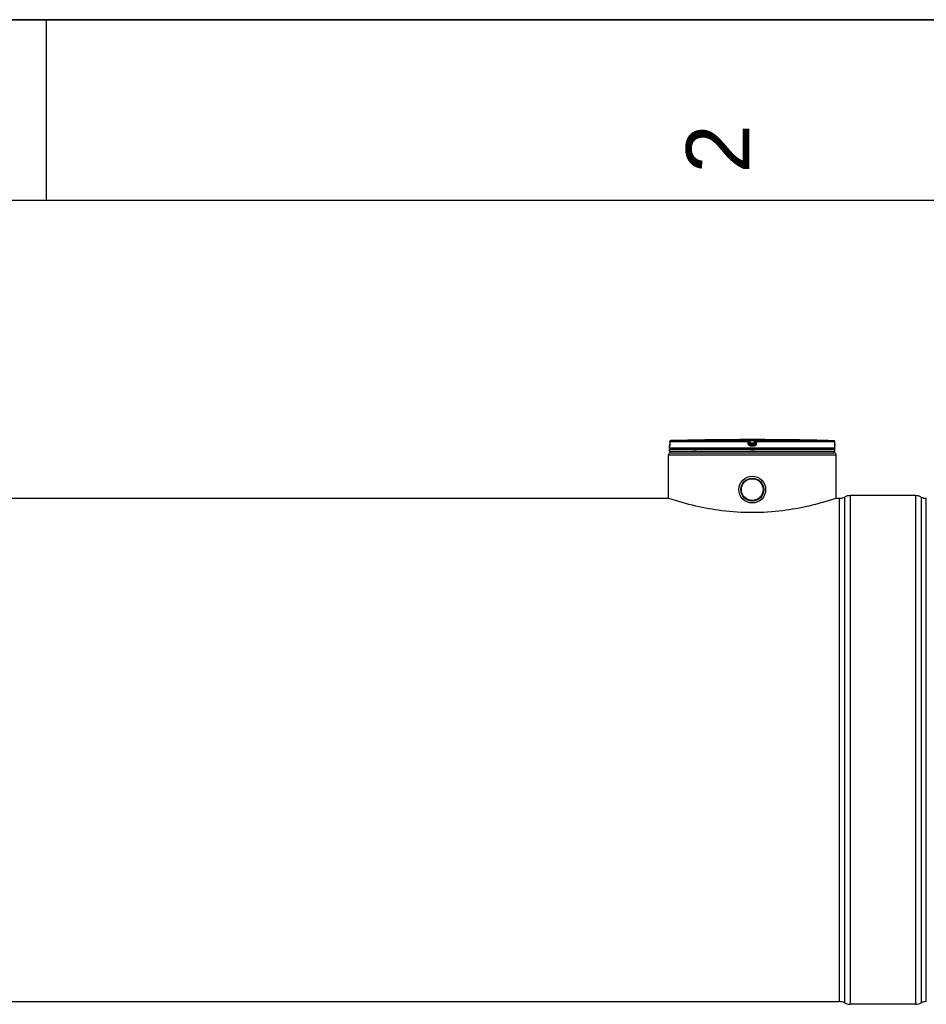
# Model space of a CAD drawing. Header units: millimetres. Extents: x 0 to 297, y 0 to 210.
# Tile 17 of 31: x 147 to 197, y 156 to 210. Entities that reach past the tile are written whole.
import ezdxf

# ---------------------------------------------------------------- set-up
doc = ezdxf.new("R2010")
doc.units = ezdxf.units.MM
doc.header["$LTSCALE"] = 16.335
doc.layers.get('0').update_dxf_attribs({"linetype": 'CONTINUOUS'})
doc.layers.add('01_GLOBAL', color=7, linetype='CONTINUOUS')
doc.layers.add('AXES_REF', color=7, linetype='CONTINUOUS')
doc.styles.add('TEXTSTYLE_2', font='arial.ttf')

# ---------------------------------------------------------------- blocks, each defined once
blk = doc.blocks.new('MARGEA4_BL0', base_point=(148.514, 105.014))
at = {"color": 7, "linetype": 'Continuous'}
for p, q in [((297.014, 210.014), (0.014, 210.014)), ((148.514, 210.014), (148.514, 200.014)), ((287.014, 200.014), (10.014, 200.014))]:
    blk.add_line(p, q, dxfattribs=at)
at = {"color": 7, "linetype": 'Continuous', "style": 'TEXTSTYLE_2', "oblique": 0}
blk.add_text('2', height=3.5, rotation=90, dxfattribs=at).set_placement((187.389, 201.514))

msp = doc.modelspace()

# ---------------------------------------------------------------- linework, layer by layer
at = {"color": 7, "linetype": 'Continuous'}
for p, q in [((0, 210), (297, 210)), ((182.983, 186.684), (182.982, 186.549)), ((185.679, 186.793), (185.559, 186.791)), ((185.679, 186.793), (185.645, 186.792)), ((185.679, 186.793), (185.679, 186.793)), ((185.679, 186.793), (185.679, 186.793)), ((189.412, 186.793), (189.411, 186.793)), ((189.532, 186.791), (189.412, 186.793)), ((189.532, 186.791), (189.412, 186.793)), ((192.108, 186.544), (192.108, 186.684)), ((182.977, 186.322), (182.977, 186.443)), ((192.114, 186.262), (182.977, 186.262)), ((182.977, 186.141), (182.977, 186.262)), ((192.114, 186.141), (182.977, 186.141)), ((182.981, 186.474), (182.98, 186.469)), ((182.98, 186.469), (182.98, 186.464)), ((182.982, 186.496), (182.981, 186.488)), ((182.981, 186.488), (182.981, 186.481)), ((182.981, 186.481), (182.981, 186.474)), ((182.982, 186.533), (182.982, 186.523)), ((182.982, 186.523), (182.982, 186.513)), ((182.982, 186.513), (182.982, 186.504)), ((182.982, 186.504), (182.982, 186.496)), ((183.001, 186.262), (183.001, 186.264)), ((183.037, 186.081), (183.037, 186.141)), ((192.053, 186.081), (192.053, 186.141)), ((192.09, 186.262), (192.09, 186.264)), ((192.109, 186.534), (192.108, 186.547)), ((192.109, 186.524), (192.108, 186.537)), ((192.109, 186.513), (192.109, 186.527)), ((192.109, 186.503), (192.109, 186.515)), ((192.109, 186.493), (192.109, 186.505)), ((192.11, 186.486), (192.109, 186.495)), ((192.11, 186.479), (192.11, 186.487)), ((192.11, 186.474), (192.11, 186.481)), ((192.11, 186.469), (192.11, 186.475)), ((192.111, 186.461), (192.11, 186.472)), ((192.111, 186.462), (192.111, 186.466)), ((192.111, 186.459), (192.111, 186.462)), ((192.114, 186.322), (192.114, 186.443)), ((192.114, 186.141), (192.114, 186.262)), ((183.037, 186.081), (192.053, 186.081)), ((133.329, 183.557), (182.917, 183.557)), ((182.936, 183.551), (182.917, 183.557)), ((192.174, 183.557), (192.155, 183.551)), ((192.174, 183.557), (192.354, 183.557)), ((196.562, 183.707), (192.955, 183.707)), ((197.163, 155.739), (197.163, 183.557)), ((196.562, 155.589), (192.955, 155.589))]:
    msp.add_line(p, q, dxfattribs=at)
at = {"color": 9, "linetype": 'Continuous'}
for p, q in [((187.309, 186.684), (182.983, 186.684)), ((182.983, 186.684), (182.983, 186.684)), ((182.983, 186.684), (182.983, 186.549)), ((187.312, 186.744), (183.042, 186.744)), ((187.326, 186.549), (187.309, 186.684)), ((187.312, 186.744), (187.312, 186.791)), ((187.372, 186.691), (187.372, 186.738)), ((187.389, 186.603), (187.372, 186.738)), ((187.389, 186.556), (187.372, 186.691)), ((187.433, 186.793), (187.433, 186.732)), ((187.433, 186.793), (187.545, 186.793)), ((187.448, 186.612), (187.433, 186.732)), ((187.658, 186.732), (187.433, 186.732)), ((187.545, 186.793), (187.658, 186.793)), ((187.658, 186.732), (187.643, 186.612)), ((187.658, 186.793), (187.658, 186.732)), ((187.719, 186.738), (187.702, 186.603)), ((187.719, 186.691), (187.702, 186.556)), ((187.719, 186.738), (187.719, 186.691)), ((187.782, 186.684), (187.765, 186.549)), ((187.779, 186.791), (187.779, 186.744)), ((192.049, 186.744), (187.779, 186.744)), ((192.107, 186.684), (187.782, 186.684)), ((189.411, 186.793), (189.411, 186.793)), ((192.107, 186.684), (192.108, 186.684)), ((192.108, 186.549), (192.107, 186.684)), ((182.978, 186.443), (182.977, 186.443)), ((192.114, 186.322), (182.977, 186.322)), ((182.983, 186.549), (182.982, 186.549)), ((183.001, 186.264), (183.021, 186.264)), ((184.304, 186.264), (184.468, 186.264)), ((187.389, 186.603), (187.389, 186.556)), ((187.389, 186.603), (187.389, 186.6)), ((187.545, 186.443), (187.447, 186.443)), ((187.643, 186.612), (187.448, 186.612)), ((187.448, 186.612), (187.448, 186.504)), ((187.643, 186.551), (187.448, 186.551)), ((187.448, 186.551), (187.448, 186.551)), ((187.545, 186.503), (187.448, 186.504)), ((187.449, 186.264), (187.642, 186.264)), ((187.643, 186.504), (187.545, 186.503)), ((187.644, 186.443), (187.545, 186.443)), ((187.643, 186.504), (187.643, 186.612)), ((187.643, 186.551), (187.643, 186.551)), ((187.702, 186.556), (187.702, 186.603)), ((187.702, 186.603), (187.702, 186.6)), ((192.07, 186.264), (192.09, 186.264)), ((192.108, 186.549), (192.108, 186.549)), ((192.114, 186.443), (192.113, 186.443)), ((192.354, 183.557), (192.354, 155.739)), ((192.637, 183.628), (192.637, 155.669)), ((192.955, 183.707), (192.955, 155.589)), ((196.562, 183.707), (196.562, 155.589)), ((196.88, 183.628), (196.88, 155.669))]:
    msp.add_line(p, q, dxfattribs=at)
at = {"color": 7, "linetype": 'Continuous'}
for points in [[(185.645, 186.792), (185.629, 186.792), (185.62, 186.792)], [(182.98, 186.464), (182.98, 186.46), (182.98, 186.459), (182.98, 186.457), (182.98, 186.456), (182.98, 186.455), (182.979, 186.454), (182.979, 186.454)], [(182.982, 186.549), (182.982, 186.538), (182.982, 186.533)], [(192.111, 186.455), (192.111, 186.455), (192.111, 186.454), (192.111, 186.454), (192.111, 186.454), (192.111, 186.454), (192.111, 186.455), (192.111, 186.455), (192.111, 186.456), (192.111, 186.458), (192.111, 186.459)]]:
    msp.add_lwpolyline(points, dxfattribs=at)
for radius in [0.739, 0.634]:
    msp.add_circle((187.545, 184.038), radius, dxfattribs=at)
for centre, radius, start, end in [((183.043, 186.684), 0.0601, 91.4864, 179.6289), ((187.545, 13.181), 173.622, 90.65549, 91.48637), ((187.545, 13.183), 173.619, 89.3842, 90.6158), ((187.545, 13.183), 173.619, 88.51363, 89.34452), ((192.047, 186.684), 0.0601, 0.4714, 88.5097), ((183.037, 186.443), 0.0601, 162.8745, 180), ((183.037, 186.322), 0.0601, 180, 235.7356), ((183.017, 186.264), 0.0156, 148.6217, 180), ((192.053, 186.322), 0.0601, 304.2644, 360), ((192.074, 186.264), 0.0156, 0, 31.3783), ((192.053, 186.443), 0.0601, 0, 17.1257), ((192.354, 184.158), 0.601, 270, 298.0725), ((192.955, 183.031), 0.676, 90, 118.0725), ((196.562, 183.031), 0.676, 61.9275, 90), ((197.163, 184.158), 0.601, 241.9275, 270), ((192.354, 155.138), 0.601, 61.9275, 90), ((192.955, 156.265), 0.676, 241.9275, 270), ((196.562, 156.265), 0.676, 270, 298.0725), ((197.163, 155.138), 0.601, 90, 118.0725)]:
    msp.add_arc(centre, radius, start, end, dxfattribs=at)
at = {"color": 9, "linetype": 'Continuous'}
for centre, radius, start, end in [((183.045, 186.682), 0.0626, 112.0165, 113.769), ((183.044, 186.682), 0.0623, 106.6749, 112.0212), ((183.044, 186.683), 0.0613, 102.7775, 106.6743), ((183.044, 186.684), 0.0599, 99.3134, 102.7775), ((183.043, 186.687), 0.0571, 91.5404, 99.3514), ((192.047, 186.687), 0.0572, 80.773, 88.4616), ((192.047, 186.685), 0.0595, 79.0843, 80.8147), ((192.047, 186.683), 0.0609, 73.5209, 79.0707), ((192.047, 186.682), 0.0619, 71.9797, 73.5335), ((192.046, 186.682), 0.0625, 65.3471, 71.9745), ((192.047, 186.682), 0.0621, 58.802, 65.3574), ((180.926, 186.559), 2.056, 357.8524, 359.726), ((188.059, 181.72), 4.93, 97.1207, 97.4697), ((187.032, 181.72), 4.93, 82.5303, 82.8793), ((194.194, 186.559), 2.085, 180.2832, 182.0532)]:
    msp.add_arc(centre, radius, start, end, dxfattribs=at)
for points in [[(182.983, 186.684), (182.983, 186.706), (182.999, 186.73), (183.019, 186.739)], [(187.312, 186.791), (187.339, 186.791), (187.368, 186.765), (187.372, 186.738)], [(187.312, 186.744), (187.339, 186.744), (187.368, 186.718), (187.372, 186.691)], [(187.779, 186.791), (187.752, 186.791), (187.722, 186.765), (187.719, 186.738)], [(187.719, 186.691), (187.722, 186.718), (187.752, 186.744), (187.779, 186.744)], [(192.107, 186.684), (192.107, 186.704), (192.095, 186.725), (192.079, 186.735)], [(187.448, 186.504), (187.422, 186.504), (187.392, 186.53), (187.389, 186.556)], [(187.702, 186.556), (187.699, 186.53), (187.669, 186.504), (187.643, 186.504)]]:
    msp.add_open_spline(points, degree=3, dxfattribs=at)
for points, knots in [([(187.309, 186.684), (187.309, 186.698), (187.314, 186.714), (187.307, 186.741), (187.312, 186.744)], [0, 0, 0, 0, 0.696676, 1, 1, 1, 1]), ([(187.309, 186.684), (187.324, 186.686), (187.337, 186.695), (187.372, 186.685), (187.372, 186.691)], [0, 0, 0, 0, 0.702669, 1, 1, 1, 1]), ([(187.312, 186.791), (187.312, 186.794), (187.331, 186.788), (187.35, 186.794), (187.39, 186.792), (187.418, 186.793), (187.433, 186.793)], [0, 0, 0, 0, 0.07644, 0.294547, 0.620033, 1, 1, 1, 1]), ([(187.372, 186.738), (187.372, 186.745), (187.406, 186.728), (187.419, 186.734), (187.433, 186.732)], [0, 0, 0, 0, 0.298562, 1, 1, 1, 1]), ([(187.658, 186.793), (187.673, 186.793), (187.701, 186.792), (187.741, 186.794), (187.76, 186.788), (187.779, 186.794), (187.779, 186.791)], [0, 0, 0, 0, 0.379959, 0.703831, 0.922961, 1, 1, 1, 1]), ([(187.658, 186.732), (187.672, 186.734), (187.685, 186.728), (187.719, 186.745), (187.719, 186.738)], [0, 0, 0, 0, 0.693539, 1, 1, 1, 1]), ([(187.782, 186.684), (187.767, 186.686), (187.754, 186.695), (187.719, 186.685), (187.719, 186.691)], [0, 0, 0, 0, 0.702669, 1, 1, 1, 1]), ([(187.782, 186.684), (187.782, 186.698), (187.777, 186.714), (187.784, 186.741), (187.779, 186.744)], [0, 0, 0, 0, 0.696676, 1, 1, 1, 1]), ([(182.981, 186.482), (182.981, 186.472), (182.977, 186.464), (182.982, 186.444), (182.978, 186.443)], [0, 0, 0, 0, 0.737028, 1, 1, 1, 1]), ([(182.978, 186.443), (182.978, 186.445), (182.979, 186.449), (182.979, 186.453), (182.979, 186.455)], [0, 0, 0, 0, 0.497733, 1, 1, 1, 1]), ([(187.326, 186.549), (187.341, 186.551), (187.358, 186.547), (187.385, 186.561), (187.389, 186.556)], [0, 0, 0, 0, 0.703022, 1, 1, 1, 1]), ([(187.447, 186.443), (187.418, 186.443), (187.359, 186.465), (187.33, 186.521), (187.326, 186.549)], [0, 0, 0, 0, 0.499748, 1, 1, 1, 1]), ([(187.418, 186.608), (187.411, 186.607), (187.405, 186.603), (187.389, 186.606), (187.389, 186.603)], [0, 0, 0, 0, 0.731988, 1, 1, 1, 1]), ([(187.447, 186.443), (187.447, 186.457), (187.451, 186.476), (187.444, 186.499), (187.448, 186.504)], [0, 0, 0, 0, 0.697837, 1, 1, 1, 1]), ([(187.644, 186.443), (187.644, 186.457), (187.64, 186.476), (187.647, 186.499), (187.643, 186.504)], [0, 0, 0, 0, 0.697838, 1, 1, 1, 1]), ([(187.765, 186.549), (187.761, 186.521), (187.732, 186.465), (187.673, 186.443), (187.644, 186.443)], [0, 0, 0, 0, 0.498891, 1, 1, 1, 1]), ([(187.702, 186.603), (187.702, 186.606), (187.686, 186.603), (187.68, 186.607), (187.672, 186.608)], [0, 0, 0, 0, 0.268012, 1, 1, 1, 1]), ([(187.765, 186.549), (187.75, 186.551), (187.732, 186.547), (187.706, 186.561), (187.702, 186.556)], [0, 0, 0, 0, 0.703022, 1, 1, 1, 1]), ([(192.113, 186.443), (192.109, 186.444), (192.115, 186.465), (192.11, 186.474), (192.11, 186.484)], [0, 0, 0, 0, 0.262647, 1, 1, 1, 1]), ([(192.113, 186.443), (192.113, 186.445), (192.112, 186.449), (192.112, 186.453), (192.111, 186.455)], [0, 0, 0, 0, 0.497732, 1, 1, 1, 1])]:
    msp.add_open_spline(points, degree=3, knots=knots, dxfattribs=at)
at = {"color": 7, "linetype": 'Continuous'}
for points in [[(187.389, 186.6), (187.394, 186.575), (187.422, 186.551), (187.448, 186.551)], [(187.702, 186.6), (187.697, 186.575), (187.669, 186.551), (187.643, 186.551)]]:
    msp.add_open_spline(points, degree=3, dxfattribs=at)
msp.add_open_spline([(192.155, 183.551), (191.666, 183.389), (190.701, 183.113), (189.159, 182.833), (187.545, 182.728), (185.932, 182.833), (184.39, 183.113), (183.424, 183.389), (182.936, 183.551)], degree=3, knots=[0, 0, 0, 0, 0.164441, 0.3204, 0.5, 0.6796, 0.835559, 1, 1, 1, 1], dxfattribs=at)
at = {"layer": '01_GLOBAL', "color": 9, "linetype": 'Continuous'}
msp.add_line((182.917, 185.961), (192.174, 185.961), dxfattribs=at)
at = {"layer": '01_GLOBAL', "color": 7, "linetype": 'Continuous'}
for p, q in [((182.917, 183.557), (182.917, 185.961)), ((183.037, 186.081), (192.053, 186.081)), ((192.174, 183.557), (192.174, 185.961))]:
    msp.add_line(p, q, dxfattribs=at)
for centre, start, end in [((183.037, 185.961), 90, 180), ((192.053, 185.961), 0, 90)]:
    msp.add_arc(centre, 0.12, start, end, dxfattribs=at)
at = {"layer": 'AXES_REF', "color": 7, "linetype": 'Continuous'}
msp.add_line((133.329, 155.739), (192.354, 155.739), dxfattribs=at)
for radius in [0.631, 0.601]:
    msp.add_circle((187.545, 184.038), radius, dxfattribs=at)

# ---------------------------------------------------------------- block references
at = {"color": 7, "linetype": 'Continuous'}
msp.add_blockref('MARGEA4_BL0', (148.514, 105.014), dxfattribs=at)

doc.saveas('drawing.dxf')
